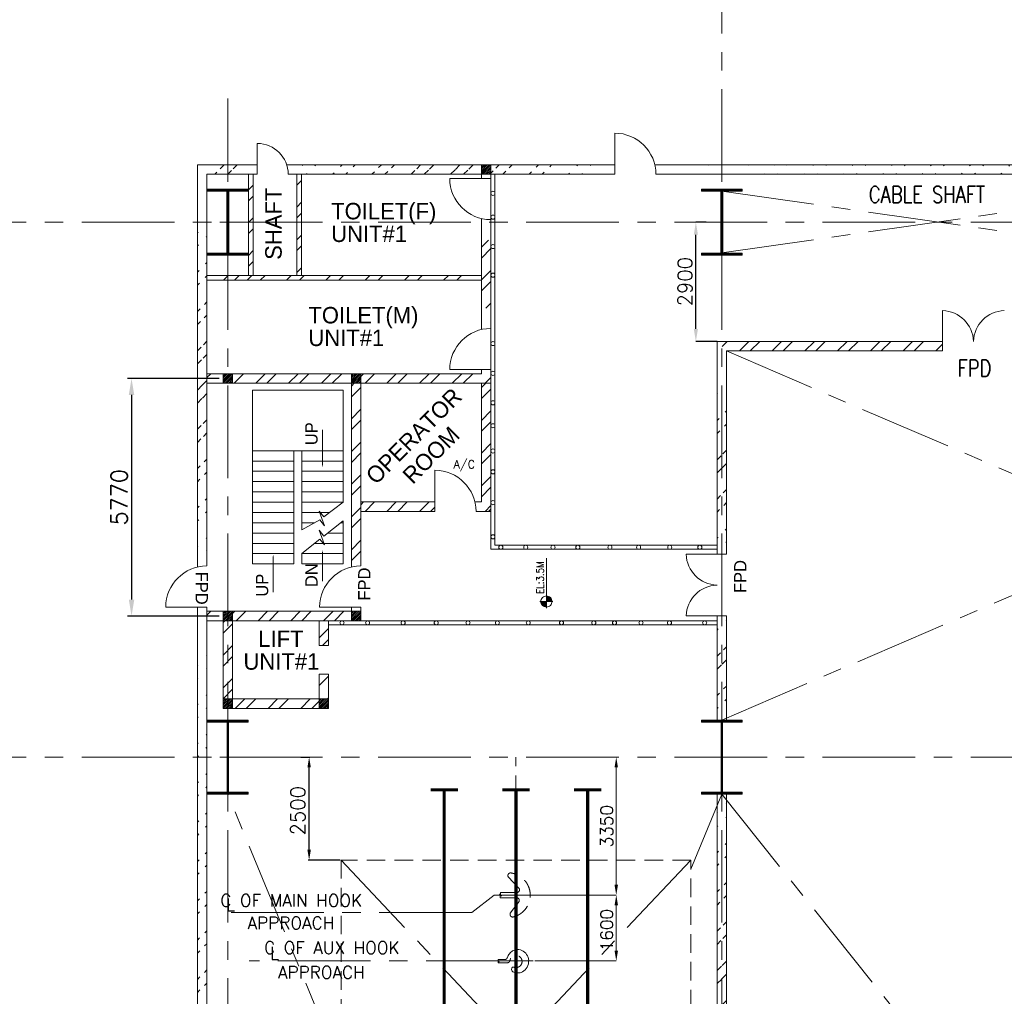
# Model space of a CAD drawing. Header units: inches. Extents: x 0 to 1545919, y 0 to 23143738.
# Tile 28 of 197: x 26732 to 50655, y 163329 to 187053. Entities that reach past the tile are written whole.
import ezdxf

# ---------------------------------------------------------------- set-up
doc = ezdxf.new("R2010")
doc.units = ezdxf.units.IN
doc.header["$LTSCALE"] = 1800
doc.header["$MEASUREMENT"] = 0
doc.linetypes.add('CENTER', pattern=[2, 1.25, -0.25, 0.25, -0.25])
doc.linetypes.add('HIDDEN', pattern=[0.375, 0.25, -0.125])
doc.layers.get('0').update_dxf_attribs({"color": 253, "lineweight": 5})
doc.layers.get('Defpoints').update_dxf_attribs({"lineweight": 18})
for name, color, linetype, lineweight in [('CEN', 8, 'CENTER', 18), ('COL', 1, 'Continuous', 18), ('DIM', 4, 'Continuous', 18), ('DOOR', 235, 'Continuous', 13), ('EQUIP', 8, 'HIDDEN', 9), ('GRID', 251, 'CENTER', 18), ('HATCH', 9, 'Continuous', 18), ('STAIR', 2, 'Continuous', 18), ('TEXT', 3, 'Continuous', 18), ('WALL', 6, 'Continuous', 18)]:
    doc.layers.add(name, color=color, linetype=linetype, lineweight=lineweight)
doc.styles.add('HTX11', font='O8111901')
doc.styles.add('ROMANS', font='romans.shx')
doc.dimstyles.new('DIM100 x2', dxfattribs={"dimscale": 0, "dimtxt": 400, "dimasz": 400, "dimexe": 100, "dimexo": 100, "dimgap": 100, "dimtad": 1, "dimdec": 0, "dimzin": 13, "dimdsep": 46, "dimtxsty": 'ROMANS', "dimblk2": 'OBLIQUE', "dimcen": 100, "dimdle": 100, "dimclrd": 9, "dimclre": 9, "dimclrt": 4, "dimadec": 0, "dimazin": 0, "dimtfac": 1.1, "dimtdec": 0, "dimtix": 1, "dimtmove": 2, "dimatfit": 3, "dimfxl": 1, "dimtolj": 1, "dimtzin": 13, "dimarcsym": 0})
doc.dimstyles.new('MAIN', dxfattribs={"dimtxt": 350, "dimasz": 250, "dimexe": 20, "dimexo": 20, "dimgap": 100, "dimtad": 1, "dimdec": 0, "dimzin": 0, "dimdsep": 46, "dimtxsty": 'ROMANS', "dimcen": 0.09, "dimclrd": 256, "dimclre": 9, "dimclrt": 256, "dimadec": 0, "dimazin": 0, "dimtfac": 1, "dimtdec": 0, "dimtofl": 0, "dimtmove": 0, "dimatfit": 3, "dimfxl": 0.18, "dimtolj": 1, "dimtzin": 0, "dimarcsym": 0})
doc.dimstyles.new('STANDARD1', dxfattribs={"dimtxt": 300, "dimasz": 250, "dimexe": 0, "dimexo": 0, "dimgap": 80, "dimtad": 1, "dimdec": 0, "dimzin": 0, "dimdsep": 46, "dimtxsty": 'ROMANS', "dimcen": 0, "dimclrd": 4, "dimclre": 4, "dimclrt": 7, "dimadec": 0, "dimazin": 0, "dimtfac": 0.09, "dimtdec": 0, "dimtix": 1, "dimtofl": 0, "dimtmove": 0, "dimatfit": 3, "dimfxl": 1, "dimtolj": 1, "dimtzin": 0, "dimarcsym": 0})
doc.dimstyles.new('USER175', dxfattribs={"dimscale": 175, "dimtxt": 2, "dimasz": 1.75, "dimexe": 0, "dimexo": 0, "dimgap": 0.5, "dimtad": 1, "dimdec": 0, "dimzin": 0, "dimdsep": 46, "dimtxsty": 'ROMANS', "dimcen": 0, "dimclrd": 4, "dimclre": 4, "dimclrt": 4, "dimadec": 0, "dimazin": 0, "dimtfac": 0.09, "dimtdec": 0, "dimtix": 1, "dimtofl": 0, "dimtmove": 0, "dimatfit": 3, "dimfxl": 1, "dimtolj": 1, "dimtzin": 0, "dimarcsym": 0})
pattern_1 = [(45, (-359262, 84109.4), (-397.7476, 397.7476), []), (45, (-358996.86, 84109.4), (-397.7476, 397.7476), [])]
pattern_2 = [(45, (0, 1000), (-477.297, 477.297), []), (45, (318.2, 1000), (-477.297, 477.297), [])]
pattern_3 = [(45, (-359362, 83109.4), (-397.7476, 397.7476), []), (45, (-359096.86, 83109.4), (-397.7476, 397.7476), [])]
pattern_4 = [(45, (-360632, 83189.4), (-397.7476, 397.7476), []), (45, (-360366.86, 83189.4), (-397.7476, 397.7476), [])]

# ---------------------------------------------------------------- blocks, each defined once
blk = doc.blocks.new('C-ROW COLUMN')
at = {"layer": 'COL'}
h = blk.add_hatch(dxfattribs=at)
h.set_pattern_fill('ANSI31', color=256, scale=200, style=0)
h.set_pattern_definition([(45, (-1315.907, -6.545), (-17.6776695, 17.6776695), [])])
h.paths.add_polyline_path([(77950, 120865), (76960, 120865), (76960, 120820), (77950, 120820)])
h.paths.add_polyline_path([(77478, 120820), (77433, 120820), (77433, 119310), (77478, 119310)])
h.paths.add_polyline_path([(77950, 119310), (76960, 119310), (76960, 119265), (77950, 119265)])
at = {"layer": 'CEN'}
for p, q in [((77455, 119265), (77455, 120865)), ((77264, 120065), (77647, 120065))]:
    blk.add_line(p, q, dxfattribs=at)
at = {"layer": 'COL'}
for points in [[(76960, 120865), (77950, 120865), (77950, 120820), (76960, 120820)], [(77433, 120820), (77478, 120820), (77478, 119310), (77433, 119310)], [(76960, 119310), (77950, 119310), (77950, 119265), (76960, 119265)]]:
    blk.add_lwpolyline(points, close=True, dxfattribs=at)
blk = doc.blocks.new('B-ROW COLUMN')
at = {"layer": 'COL'}
h = blk.add_hatch(dxfattribs=at)
h.set_pattern_fill('ANSI31', color=256, scale=200, style=0)
h.set_pattern_definition([(45, (155648.048, 63141.767), (-17.67767, 17.67767), [])])
h.paths.add_polyline_path([(171095, 85178), (172085, 85178), (172085, 85128), (171095, 85128)])
h.paths.add_polyline_path([(171574, 86878), (171606, 86878), (171606, 85178), (171574, 85178)])
h.paths.add_polyline_path([(171095, 86928), (172085, 86928), (172085, 86878), (171095, 86878)])
blk.add_line((171590, 85128), (171590, 86928))
at = {"layer": 'CEN'}
for p, q in [((171590, 85128), (171590, 86928)), ((171399, 86028), (171782, 86028))]:
    blk.add_line(p, q, dxfattribs=at)
at = {"layer": 'COL'}
for points in [[(171095, 86928), (172085, 86928), (172085, 86878), (171095, 86878)], [(171574, 86878), (171606, 86878), (171606, 85178), (171574, 85178)], [(171095, 85178), (172085, 85178), (172085, 85128), (171095, 85128)]]:
    blk.add_lwpolyline(points, close=True, dxfattribs=at)
blk = doc.blocks.new('*D1108')
at = {"layer": 'Defpoints', "color": 0, "transparency": 16777216}
for p in [(43161, 182137), (43409, 182137), (43675, 179237)]:
    blk.add_point(p, dxfattribs=at)
at = {"layer": 'DIM', "color": 4, "lineweight": -2, "transparency": 16777216}
for p, q in [((43409, 182137), (43161, 182137)), ((43161, 179543), (43161, 181831)), ((43675, 179237), (43161, 179237))]:
    blk.add_line(p, q, dxfattribs=at)
at = {"layer": 'DIM', "color": 4, "transparency": 16777216}
for points in [[(43110, 181831), (43212, 181831), (43161, 182137)], [(43110, 179543), (43212, 179543), (43161, 179237)]]:
    blk.add_solid(points, dxfattribs=at)
at = {"layer": 'DIM', "color": 4, "transparency": 16777216, "insert": (42898, 180687), "char_height": 350, "attachment_point": 5, "rotation": 90, "style": 'ROMANS'}
blk.add_mtext('\\A1;2900', dxfattribs=at)
blk = doc.blocks.new('*D1122')
at = {"layer": 'Defpoints', "color": 0, "transparency": 16777216}
for p in [(33540, 169137), (33765, 169137), (34540, 166637)]:
    blk.add_point(p, dxfattribs=at)
at = {"layer": 'DIM', "color": 9, "lineweight": -2, "transparency": 16777216}
for p, q in [((33560, 169137), (33785, 169137)), ((34520, 166637), (33745, 166637))]:
    blk.add_line(p, q, dxfattribs=at)
at = {"layer": 'DIM', "lineweight": -2, "transparency": 16777216}
blk.add_line((33765, 166887), (33765, 168887), dxfattribs=at)
at = {"layer": 'DIM', "transparency": 16777216}
for points in [[(33723, 168887), (33807, 168887), (33765, 169137)], [(33723, 166887), (33807, 166887), (33765, 166637)]]:
    blk.add_solid(points, dxfattribs=at)
at = {"layer": 'DIM', "transparency": 16777216, "insert": (33490, 167837), "char_height": 350, "attachment_point": 5, "rotation": 90, "style": 'ROMANS'}
blk.add_mtext('\\A1;2500', dxfattribs=at)
blk = doc.blocks.new('*D1278')
at = {"layer": 'Defpoints', "color": 0, "transparency": 16777216}
for p in [(8821, 31000), (7526, 27650), (9437, 27650)]:
    blk.add_point(p, dxfattribs=at)
at = {"layer": 'DIM', "color": 4, "lineweight": -2, "transparency": 16777216}
for p, q in [((8821, 31000), (9437, 31000)), ((9437, 30750), (9437, 27900)), ((7526, 27650), (9437, 27650))]:
    blk.add_line(p, q, dxfattribs=at)
at = {"layer": 'DIM', "color": 4, "transparency": 16777216}
for points in [[(9395, 30750), (9479, 30750), (9437, 31000)], [(9395, 27900), (9479, 27900), (9437, 27650)]]:
    blk.add_solid(points, dxfattribs=at)
at = {"layer": 'DIM', "color": 7, "transparency": 16777216, "insert": (9207, 29325), "char_height": 300, "attachment_point": 5, "rotation": 90, "style": 'ROMANS'}
blk.add_mtext('\\A1;3350', dxfattribs=at)
blk = doc.blocks.new('*D1279')
at = {"layer": 'Defpoints', "color": 0, "transparency": 16777216}
for p in [(7220, 27650), (7456, 26050), (9437, 26050)]:
    blk.add_point(p, dxfattribs=at)
at = {"layer": 'DIM', "color": 4, "lineweight": -2, "transparency": 16777216}
for p, q in [((7220, 27650), (9437, 27650)), ((9437, 27400), (9437, 26300)), ((7456, 26050), (9437, 26050))]:
    blk.add_line(p, q, dxfattribs=at)
at = {"layer": 'DIM', "color": 4, "transparency": 16777216}
for points in [[(9395, 27400), (9479, 27400), (9437, 27650)], [(9395, 26300), (9479, 26300), (9437, 26050)]]:
    blk.add_solid(points, dxfattribs=at)
at = {"layer": 'DIM', "color": 7, "transparency": 16777216, "insert": (9207, 26800), "char_height": 300, "attachment_point": 5, "rotation": 90, "style": 'ROMANS'}
blk.add_mtext('\\A1;1600', dxfattribs=at)
blk = doc.blocks.new('*D1233')
at = {"layer": 'Defpoints', "color": 0, "transparency": 16777216}
for p in [(31675, 178337), (29450, 172567), (31675, 172567)]:
    blk.add_point(p, dxfattribs=at)
at = {"layer": 'DIM', "color": 9, "lineweight": -2, "transparency": 16777216}
for p, q in [((31575, 178337), (29350, 178337)), ((29450, 177937), (29450, 172967)), ((31575, 172567), (29350, 172567))]:
    blk.add_line(p, q, dxfattribs=at)
at = {"layer": 'DIM', "color": 9, "transparency": 16777216}
for points in [[(29383, 177937), (29516, 177937), (29450, 178337)], [(29383, 172967), (29516, 172967), (29450, 172567)]]:
    blk.add_solid(points, dxfattribs=at)
at = {"layer": 'DIM', "color": 4, "transparency": 16777216, "insert": (29149, 175452), "char_height": 400, "attachment_point": 5, "rotation": 90, "style": 'ROMANS'}
blk.add_mtext('\\A1;5770', dxfattribs=at)
blk = doc.blocks.new('_Oblique')
at = {"color": 0, "linetype": 'ByBlock', "lineweight": -2}
blk.add_line((-0.5, -0.5), (0.5, 0.5), dxfattribs=at)
blk = doc.blocks.new('A$C3EF151E1')
at = {"layer": 'CEN', "linetype": 'HIDDEN'}
blk.add_line((7000, -4994.1), (7000, 31000), dxfattribs=at)
at = {"layer": 'CEN'}
for p, q in [((6468.1, 27650), (5929.8, 27226.3)), ((5929.8, 27226.3), (-286.2, 27226.3)), ((7065.6, 26050), (521, 26050))]:
    blk.add_line(p, q, dxfattribs=at)
for points in [[(6468.1, 27650), (7346.5, 27650)], [(6216.3, 26050), (7421.5, 26050)]]:
    blk.add_lwpolyline(points, dxfattribs=at)
at = {"layer": 'EQUIP'}
for points in [[(6814.2, 28090, -0.593417), (6867.3, 28189.6)], [(6867.3, 28189.6, -0.83665), (6927.5, 27117.6)], [(7075.3, 27813.8, -0.575065), (7025.2, 27714.2)], [(7020.4, 27585.8, -0.52945), (7075.1, 27495.1)], [(6927.5, 27117.6, -0.590638), (6862.7, 27207.4)], [(6790.8, 26134.2, -0.328117), (6722.6, 26081.7)], [(6855.5, 26068.9, -2.71387), (6945.4, 25899.2)], [(6855.5, 26068.9, -0.369388), (6784.5, 26004.7)], [(6898.1, 25875.2, -0.449303), (6945.4, 25899.2)]]:
    blk.add_lwpolyline(points, format="xyb", dxfattribs=at)
for points in [[(6814.2, 28090), (7075.3, 27813.8)], [(6598.7, 27671.9), (6656.6, 27632.7)], [(6622.4, 27671.9), (6598.7, 27671.9)], [(6619.7, 27632.7), (6619.7, 27585.8)], [(6656.6, 27632.7), (6619.7, 27632.7)], [(6619.7, 27585.8), (7020.4, 27585.8)], [(6622.4, 27714.2), (7025.2, 27714.2)], [(6622.4, 27714.2), (6622.4, 27671.9)], [(6862.7, 27207.4), (7075.1, 27495.1)], [(6790.8, 26134.2), (6799.8, 26158.8), (6810.9, 26182.5), (6824.1, 26205.3), (6839.4, 26226.6), (6856.5, 26246.4), (6875.3, 26264.4), (6895.5, 26280.3), (6917, 26294.1), (6939.4, 26305.6), (6962.6, 26314.8), (6997.2, 26323.9), (7033.5, 26327.9), (7070.5, 26326.6), (7107.5, 26319.7), (7143.4, 26307.1), (7177.4, 26289.2), (7208.6, 26266.4), (7236.3, 26239.3), (7259.9, 26208.7), (7279, 26175.5), (7293.4, 26140.6), (7303.7, 26102), (7308.9, 26061.3), (7308.5, 26019.5), (7302.3, 25977.7), (7290.2, 25937), (7272.5, 25898.6), (7249.8, 25863.5), (7222.6, 25832.7), (7191.8, 25806.9), (7158.5, 25786.4), (7123.7, 25771.7), (7102, 25765.3), (7079.6, 25761), (7056.9, 25758.7), (7034, 25758.5), (7011.1, 25760.4), (6988.5, 25764.4), (6966.3, 25770.4), (6944.7, 25778.5), (6924, 25788.4), (6904.3, 25800.1)], [(6568.4, 26081.7), (6722.6, 26081.7)], [(6568.4, 26081.7), (6568.4, 26056.3)], [(6554.1, 26056.3), (6588.9, 26032.9)], [(6568.4, 26056.3), (6554.1, 26056.3)], [(6566.8, 26032.9), (6566.8, 26004.7)], [(6588.9, 26032.9), (6566.8, 26032.9)], [(6566.8, 26004.7), (6784.5, 26004.7)], [(6898.1, 25875.2), (6888.9, 25844.9)], [(6904.3, 25800.1), (6888.9, 25844.9)]]:
    blk.add_lwpolyline(points, dxfattribs=at)
at = {"layer": 'TEXT', "style": 'ROMANS'}
for s, p in [('C OF MAIN HOOK', (-182.6, 27369.5)), ('L', (-44.3, 27267.3)), ('APPROACH', (478.7, 26823.5)), ('C OF AUX HOOK', (880.7, 26223.6)), ('L', (1023.5, 26089.7)), ('APPROACH', (1217.7, 25624))]:
    blk.add_text(s, height=300, dxfattribs=at).set_placement(p)
at = {"layer": 'DIM'}
dim = blk.add_linear_dim(base=(9437.1, 27650), p1=(8821.4, 31000), p2=(7526.1, 27650), angle=90, dimstyle='STANDARD1', dxfattribs=at)
dim.commit()
dim.dimension.update_dxf_attribs({"geometry": '*D1278', "text_midpoint": (9207.1, 29325)})
dim = blk.add_linear_dim(base=(9437.1, 26050), p1=(7219.6, 27650), p2=(7456.3, 26050), angle=90, dimstyle='STANDARD1', dxfattribs=at)
dim.commit()
dim.dimension.update_dxf_attribs({"geometry": '*D1279', "text_midpoint": (9437.1, 26800), "dimtype": 128})

msp = doc.modelspace()

# ---------------------------------------------------------------- hatches: boundary and pattern name
h = msp.add_hatch()
h.set_pattern_fill('ANSI32', color=256, scale=1800, style=0)
h.set_pattern_definition(pattern_2)
edge = h.paths.add_edge_path()
edge.add_line((31050.003, 183527.047), (32405.003, 183527.047))
edge.add_line((31280.003, 183297.047), (32405.003, 183297.047))
h = msp.add_hatch()
h.set_pattern_fill('ANSI32', color=256, scale=1800, style=0)
h.set_pattern_definition(pattern_2)
edge = h.paths.add_edge_path()
edge.add_line((33118.865, 183527.047), (41190.003, 183527.047))
edge.add_line((33155.003, 183297.047), (41190.003, 183297.047))
h = msp.add_hatch()
h.set_pattern_fill('ANSI32', color=256, scale=1800, style=0)
h.set_pattern_definition(pattern_2)
edge = h.paths.add_edge_path()
edge.add_line((42163.193, 183527.047), (111540.003, 183527.047))
edge.add_line((42190.003, 183297.047), (111540.003, 183297.047))
h = msp.add_hatch()
h.set_pattern_fill('ANSI32', color=256, scale=1800, style=0)
edge = h.paths.add_edge_path()
edge.add_line((31280.003, 173782.047), (31280.003, 182297.047))
edge.add_line((31050.003, 173755.238), (31050.003, 182527.047))
h = msp.add_hatch()
h.set_pattern_fill('ANSI32', color=256, scale=1800, style=0)
h.set_pattern_definition([(45, (0, 500), (-477.297, 477.297), []), (45, (318.2, 500), (-477.297, 477.297), [])])
h.paths.add_polyline_path([(31790.003, 180837.047), (31790.003, 180722.047), (37950.003, 180722.047), (37950.003, 180837.047)])
h = msp.add_hatch()
h.set_pattern_fill('ANSI32', color=256, scale=1800, style=0)
edge = h.paths.add_edge_path()
edge.add_line((43905.003, 178007.047), (43905.003, 174067.97))
edge.add_line((43675.003, 178237.047), (43675.003, 174067.97))
h = msp.add_hatch()
h.set_pattern_fill('ANSI32', color=256, scale=1800, style=0)
edge = h.paths.add_edge_path()
edge.add_line((31280.003, 137977.047), (31280.003, 172782.047))
edge.add_line((31050.003, 137747.047), (31050.003, 172782.047))
h = msp.add_hatch()
h.set_pattern_fill('ANSI32', color=256, scale=1800, style=0)
edge = h.paths.add_edge_path()
edge.add_line((43905.003, 172567.97), (43905.003, 170037.047))
edge.add_line((43675.003, 172567.97), (43675.003, 170037.047))
h = msp.add_hatch()
h.set_pattern_fill('ANSI32', color=256, scale=1800, style=0)
edge = h.paths.add_edge_path()
edge.add_line((43905.003, 168237.047), (43905.003, 159387.047))
edge.add_line((43675.003, 168237.047), (43675.003, 159387.047))
at = {"layer": 'COL'}
h = msp.add_hatch(dxfattribs=at)
h.set_pattern_fill('ANSI31', color=1, scale=250, angle=180, style=0)
h.set_pattern_definition([(225, (34600.003, 178177.047), (22.09709, -22.09709), [])])
h.paths.add_polyline_path([(38180.003, 183297.047), (38180.003, 183527.047), (37950.003, 183527.047), (37950.003, 183297.047)])
h = msp.add_hatch(dxfattribs=at)
h.set_pattern_fill('ANSI31', color=1, scale=250, angle=180, style=0)
h.set_pattern_definition([(225, (28325.003, 173102.047), (22.09709, -22.09709), [])])
h.paths.add_polyline_path([(31905.003, 178222.047), (31905.003, 178452.047), (31675.003, 178452.047), (31675.003, 178222.047)])
h = msp.add_hatch(dxfattribs=at)
h.set_pattern_fill('ANSI31', color=1, scale=250, angle=180, style=0)
h.set_pattern_definition([(225, (31440.003, 173102.047), (22.09709, -22.09709), [])])
h.paths.add_polyline_path([(35020.003, 178222.047), (35020.003, 178452.047), (34790.003, 178452.047), (34790.003, 178222.047)])
h = msp.add_hatch(dxfattribs=at)
h.set_pattern_fill('ANSI31', color=1, scale=250, angle=180, style=0)
h.set_pattern_definition([(225, (28325.003, 167332.047), (22.09709, -22.09709), [])])
h.paths.add_polyline_path([(31905.003, 172452.047), (31905.003, 172682.047), (31675.003, 172682.047), (31675.003, 172452.047)])
h = msp.add_hatch(dxfattribs=at)
h.set_pattern_fill('ANSI31', color=1, scale=250, angle=180, style=0)
h.set_pattern_definition([(225, (31440.003, 167332.047), (22.09709, -22.09709), [])])
h.paths.add_polyline_path([(35020.003, 172452.047), (35020.003, 172682.047), (34790.003, 172682.047), (34790.003, 172452.047)])
h = msp.add_hatch(dxfattribs=at)
h.set_pattern_fill('ANSI31', color=1, scale=250, angle=180, style=0)
h.set_pattern_definition([(225, (28325.003, 165202.047), (22.09709, -22.09709), [])])
h.paths.add_polyline_path([(31905.003, 170322.047), (31905.003, 170552.047), (31675.003, 170552.047), (31675.003, 170322.047)])
h = msp.add_hatch(dxfattribs=at)
h.set_pattern_fill('ANSI31', color=1, scale=250, angle=180, style=0)
h.set_pattern_definition([(225, (30655.003, 165202.047), (22.09709, -22.09709), [])])
h.paths.add_polyline_path([(34235.003, 170322.047), (34235.003, 170552.047), (34005.003, 170552.047), (34005.003, 170322.047)])
at = {"layer": 'HATCH'}
h = msp.add_hatch(dxfattribs=at)
h.set_pattern_fill('ANSI32', color=256, scale=1500, style=0)
h.set_pattern_definition([(45, (12371.6, 104998.8), (-397.7476, 397.7476), []), (45, (12636.77, 104998.8), (-397.7476, 397.7476), [])])
h.paths.add_polyline_path([(49155.003, 179237.047), (43790.003, 179237.047), (43790.003, 179122.047), (43905.003, 179007.047), (49155.003, 179007.047)])
at = {"layer": 'WALL', "linetype": 'Continuous'}
h = msp.add_hatch(dxfattribs=at)
h.set_pattern_fill('ANSI32', color=9, scale=1500, angle=360, style=0)
h.set_pattern_definition(pattern_1)
h.paths.add_polyline_path([(32405.003, 182137.047), (32290.003, 182137.047), (32290.003, 180837.047), (31890.003, 180837.047), (31890.003, 180722.047), (32405.003, 180722.047)])
h.paths.add_polyline_path([(32405.003, 183297.047), (32290.003, 183297.047), (32290.003, 182137.047), (32405.003, 182137.047)])
h.paths.add_polyline_path([(31890.003, 180837.047), (31280.003, 180837.047), (31280.003, 180722.047), (31890.003, 180722.047)])
h = msp.add_hatch(dxfattribs=at)
h.set_pattern_fill('ANSI32', color=9, scale=1500, angle=360, style=0)
h.set_pattern_definition(pattern_1)
h.paths.add_polyline_path([(33580.003, 182137.047), (33465.003, 182137.047), (33465.003, 180837.047), (33580.003, 180837.047)])
h.paths.add_polyline_path([(33580.003, 183297.047), (33465.003, 183297.047), (33465.003, 182137.047), (33580.003, 182137.047)])
h = msp.add_hatch(dxfattribs=at)
h.set_pattern_fill('ANSI32', color=9, scale=1500, angle=360, style=0)
h.set_pattern_definition([(45, (-356687, 83609.4), (-397.7476, 397.7476), []), (45, (-356421.86, 83609.4), (-397.7476, 397.7476), [])])
h.paths.add_polyline_path([(38180.003, 181637.047), (37950.003, 181637.047), (37950.003, 180025.238, -0.058084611), (38180.003, 180052.047)])
edge = h.paths.add_edge_path()
edge.add_arc((38180.003, 182697.047), 1000, 256.7029283, 270)
edge.add_line((38180.003, 181697.047), (38180.003, 181637.047))
edge.add_line((38180.003, 181637.047), (37950.003, 181637.047))
edge.add_line((37950.003, 181637.047), (37950.003, 181723.856))
h = msp.add_hatch(dxfattribs=at)
h.set_pattern_fill('ANSI32', color=9, scale=1500, angle=360, style=0)
h.set_pattern_definition(pattern_3)
h.paths.add_polyline_path([(38180.003, 178552.047), (37950.003, 178552.047), (37950.003, 178452.047), (35020.003, 178452.047), (35020.003, 178222.047), (38180.003, 178222.047)])
h = msp.add_hatch(dxfattribs=at)
h.set_pattern_fill('ANSI32', color=9, scale=1500, angle=360, style=0)
h.set_pattern_definition(pattern_3)
h.paths.add_polyline_path([(31280.003, 178452.047), (31280.003, 178222.047), (31675.003, 178222.047), (31675.003, 178452.047)])
h = msp.add_hatch(dxfattribs=at)
h.set_pattern_fill('ANSI32', color=9, scale=1500, angle=360, style=0)
h.set_pattern_definition(pattern_3)
h.paths.add_polyline_path([(34790.003, 178452.047), (31905.003, 178452.047), (31905.003, 178222.047), (34790.003, 178222.047)])
h = msp.add_hatch(dxfattribs=at)
h.set_pattern_fill('ANSI32', color=9, scale=1500, angle=360, style=0)
h.set_pattern_definition([(45, (28058.2, 172218.45), (-397.748, 397.748), []), (45, (28323.4, 172218.45), (-397.748, 397.748), [])])
edge = h.paths.add_edge_path()
edge.add_arc((35020.011, 172552.038), 1141.751, 90.0004462, 101.621923, ccw=False)
edge.add_line((35020.003, 173693.789), (35020.003, 178222.047))
edge.add_line((35020.003, 178222.047), (34790.003, 178222.047))
edge.add_line((34790.003, 178222.047), (34790.003, 173670.381))
h = msp.add_hatch(dxfattribs=at)
h.set_pattern_fill('ANSI32', color=9, scale=1500, angle=360, style=0)
h.set_pattern_definition([(45, (-356687, 80994.4), (-397.7476, 397.7476), []), (45, (-356421.86, 80994.4), (-397.7476, 397.7476), [])])
h.paths.add_polyline_path([(37950.003, 175107.047), (38180.003, 175107.047), (38180.003, 178222.047), (37950.003, 178222.047)])
h = msp.add_hatch(dxfattribs=at)
h.set_pattern_fill('ANSI32', color=9, scale=1500, angle=360, style=0)
h.set_pattern_definition([(45, (-359362, 79994.4), (-397.7476, 397.7476), []), (45, (-359096.86, 79994.4), (-397.7476, 397.7476), [])])
h.paths.add_polyline_path([(36819.513, 175107.047), (36819.513, 175337.047), (35020.003, 175337.047), (35020.003, 175107.047)])
edge = h.paths.add_edge_path()
edge.add_arc((36819.513, 175107.047), 1000, 0, 13.2970717)
edge.add_line((37792.703, 175337.047), (37950.003, 175337.047))
edge.add_line((37950.003, 175337.047), (37950.003, 175437.047))
edge.add_line((37950.003, 175437.047), (38180.003, 175437.047))
edge.add_line((38180.003, 175437.047), (38180.003, 175107.047))
edge.add_line((38180.003, 175107.047), (37819.513, 175107.047))
h = msp.add_hatch(dxfattribs=at)
h.set_pattern_fill('ANSI32', color=9, scale=1500, angle=360, style=0)
h.set_pattern_definition([(45, (-359362, 77339.4), (-397.7476, 397.7476), []), (45, (-359096.86, 77339.4), (-397.7476, 397.7476), [])])
h.paths.add_polyline_path([(31675.003, 172682.047), (31280.003, 172682.047), (31280.003, 172452.047), (31675.003, 172452.047)])
h = msp.add_hatch(dxfattribs=at)
h.set_pattern_fill('ANSI32', color=9, scale=1500, angle=360, style=0)
h.set_pattern_definition([(45, (28543.2, 172448.45), (-397.75, 397.75), []), (45, (28808.4, 172448.45), (-397.75, 397.75), [])])
h.paths.add_polyline_path([(34790.003, 172682.047), (31905.003, 172682.047), (31905.003, 172452.047), (34790.003, 172452.047)])
h = msp.add_hatch(dxfattribs=at)
h.set_pattern_fill('ANSI32', color=9, scale=1500, angle=360, style=0)
h.set_pattern_definition(pattern_4)
h.paths.add_polyline_path([(31905.003, 172452.047), (31675.003, 172452.047), (31675.003, 170452.047), (31905.003, 170452.047)])
h = msp.add_hatch(dxfattribs=at)
h.set_pattern_fill('ANSI32', color=9, scale=1500, angle=360, style=0)
h.set_pattern_definition([(45, (17561.25, 79224.4), (-397.7476, 397.7476), []), (45, (17826.4, 79224.4), (-397.7476, 397.7476), [])])
h.paths.add_polyline_path([(34235.003, 172452.047), (34005.003, 172452.047), (34005.003, 171852.047), (34235.003, 171852.047)])
h = msp.add_hatch(dxfattribs=at)
h.set_pattern_fill('ANSI32', color=9, scale=1500, angle=360, style=0)
h.set_pattern_definition([(45, (17561.25, 79924.4), (-397.7476, 397.7476), []), (45, (17826.4, 79924.4), (-397.7476, 397.7476), [])])
h.paths.add_polyline_path([(34235.003, 171152.047), (34005.003, 171152.047), (34005.003, 170552.047), (34235.003, 170552.047)])
h = msp.add_hatch(dxfattribs=at)
h.set_pattern_fill('ANSI32', color=9, scale=1500, angle=360, style=0)
h.set_pattern_definition(pattern_4)
h.paths.add_polyline_path([(34005.003, 170322.047), (34005.003, 170552.047), (31905.003, 170552.047), (31905.003, 170322.047)])

# ---------------------------------------------------------------- linework, layer by layer
at = {"color": 161, "linetype": 'ByBlock', "const_width": 75}
for points in [[(36713.842, 168346.429), (37380.163, 168346.429)], [(37047.003, 168346.429), (37047.003, 136043.936)], [(38456.842, 168346.429), (39123.163, 168346.429)], [(38790.003, 168346.429), (38790.003, 136043.936)], [(40199.842, 168346.429), (40866.163, 168346.429)], [(40533.003, 168346.429), (40533.003, 136043.936)]]:
    msp.add_lwpolyline(points, dxfattribs=at)
for centre in [(38230.003, 182836.1), (38230.003, 182257.53), (38230.003, 181541.14), (38230.003, 180846.857), (38230.003, 179184.967), (38230.003, 178463.457), (38230.003, 177747.076), (38230.003, 177188.927), (38230.003, 176576.324), (38230.003, 176070.27), (38230.003, 175321.533), (38230.003, 174491.116), (38421.87, 174237.047), (39027.176, 174237.047), (39689.151, 174237.047), (40292.021, 174237.047), (41072.206, 174237.047), (41769.644, 174237.047), (42526.176, 174237.047), (43257.278, 174237.047), (34563.138, 172402.047), (35184.869, 172402.047), (36047.977, 172402.047), (36852.57, 172402.047), (37625.834, 172402.047), (38339.728, 172402.047), (39088.73, 172402.047), (39896.248, 172402.047), (40680.361, 172402.047), (41183.597, 172402.047), (41827.271, 172402.047), (42518.958, 172402.047), (43373.394, 172402.047)]:
    msp.add_circle(centre, 50)
at = {"layer": 'CEN'}
for p, q in [((43790.002, 181387.047), (54290.002, 182887.047)), ((43790.002, 182887.047), (54290.002, 181387.047)), ((43790.003, 170037.047), (64675.003, 179007.047)), ((43905.003, 179007.047), (64790.003, 170037.047)), ((34540.003, 161568.297), (31790.003, 168237.047)), ((43040.003, 166418.297), (43790.003, 168237.047)), ((43790.003, 168237.047), (64675.003, 142167.047)), ((34540.003, 166637.047), (43040.003, 157637.047)), ((43040.003, 166637.047), (37794.16, 161082.626))]:
    msp.add_line(p, q, dxfattribs=at)
at = {"layer": 'COL'}
for points in [[(37950.003, 183527.047), (38180.003, 183527.047), (38180.003, 183297.047), (37950.003, 183297.047)], [(31675.003, 178452.047), (31905.003, 178452.047), (31905.003, 178222.047), (31675.003, 178222.047)], [(34790.003, 178452.047), (35020.003, 178452.047), (35020.003, 178222.047), (34790.003, 178222.047)], [(31675.003, 172682.047), (31905.003, 172682.047), (31905.003, 172452.047), (31675.003, 172452.047)], [(34790.003, 172682.047), (35020.003, 172682.047), (35020.003, 172452.047), (34790.003, 172452.047)], [(31675.003, 170552.047), (31905.003, 170552.047), (31905.003, 170322.047), (31675.003, 170322.047)], [(34005.003, 170552.047), (34235.003, 170552.047), (34235.003, 170322.047), (34005.003, 170322.047)]]:
    msp.add_lwpolyline(points, close=True, dxfattribs=at)
at = {"layer": 'DOOR'}
for centre, radius, start, end in [((41190.003, 183297.047), 1000, 0, 90), ((32505.003, 183297.047), 750, 0, 90), ((38180.003, 183197.047), 1000, 180, 270), ((49133.597, 179215.641), 771.703, 1.5894973, 88.4105027), ((50676.408, 179215.641), 771.703, 91.5894973, 178.4105027), ((38180.003, 178552.047), 1000, 90, 180), ((36819.513, 175107.047), 1000, 0, 90), ((43696.408, 174089.376), 771.703, 181.5894973, 268.4105027), ((31280.003, 172782.047), 1000, 90, 180), ((35020.003, 172782.047), 1000, 90, 180), ((43696.408, 172546.565), 771.703, 91.5894973, 178.4105027)]:
    msp.add_arc(centre, radius, start, end, dxfattribs=at)
at = {"layer": 'EQUIP'}
msp.add_lwpolyline([(34540.003, 157637.047), (43040.003, 157637.047), (43040.003, 166637.047), (34540.003, 166637.047)], close=True, dxfattribs=at)
at = {"layer": 'GRID'}
for p, q in [((43790.003, 121918.052), (43790.003, 211545.947)), ((31790.003, 121918.052), (31790.003, 185137.047)), ((160090.003, 182137.047), (24990.003, 182137.047)), ((160090.003, 169137.047), (24990.003, 169137.047))]:
    msp.add_line(p, q, dxfattribs=at)
at = {"layer": 'STAIR', "linetype": 'Continuous'}
for p, q in [((32390.003, 178052.047), (32390.003, 173832.047)), ((34590.003, 178052.047), (32390.003, 178052.047)), ((34590.003, 178052.047), (34590.003, 175332.047)), ((32389.985, 176582.047), (33390.003, 176582.047)), ((33390.003, 176582.047), (33390.003, 173832.047)), ((33390.003, 176582.047), (33590.003, 176582.047)), ((33590.003, 176582.047), (34590.003, 176582.047)), ((33590.003, 176582.047), (33590.003, 174657.895)), ((32389.985, 176332.047), (33390.003, 176332.047)), ((33590.003, 176332.047), (34590.003, 176332.047)), ((32389.985, 176082.047), (33390.003, 176082.047)), ((33590.003, 176082.047), (34590.003, 176082.047)), ((32389.985, 175832.047), (33390.003, 175832.047)), ((33590.003, 175832.047), (34590.003, 175832.047)), ((32389.985, 175582.047), (33390.003, 175582.047)), ((33590.003, 175582.047), (34590.003, 175582.047)), ((32389.985, 175332.047), (33390.003, 175332.047)), ((33590.003, 175332.047), (34590.003, 175332.047)), ((32389.985, 175082.047), (33390.003, 175082.047)), ((34261.859, 175082.047), (33590.003, 175082.047)), ((34590.003, 174879.967), (34590.003, 173832.047)), ((32389.985, 174832.047), (33390.003, 174832.047)), ((33903.808, 174832.047), (33590.003, 174832.047)), ((34590.003, 174832.047), (34529.28, 174832.047)), ((32389.985, 174582.047), (33390.003, 174582.047)), ((34590.003, 174582.047), (34212.492, 174582.047)), ((32389.985, 174332.047), (33390.003, 174332.047)), ((34590.003, 174332.047), (33898.945, 174332.047)), ((32389.985, 174082.047), (33390.003, 174082.047)), ((34590.003, 174082.047), (33590.003, 174082.047)), ((33590.003, 174082.047), (33590.003, 173832.047)), ((32389.985, 173832.047), (33390.003, 173832.047)), ((34590.003, 173832.047), (33590.003, 173832.047))]:
    msp.add_line(p, q, dxfattribs=at)
at = {"layer": 'STAIR', "linetype": 'Continuous', "flags": 128}
for points in [[(34090.003, 176184.03, 0, 150, 0), (34090.003, 176538.722, 25, 25, 0), (34090.003, 177097.362, 25, 25, 0)], [(34090.003, 174161.689, 0, 150, 0), (34090.003, 173806.996, 25, 25, 0), (34090.003, 173410.119, 25, 25, 0)], [(32889.994, 174055.643, 0, 150, 0), (32889.994, 173700.951, 25, 25, 0), (32889.994, 173142.311, 25, 25, 0)]]:
    msp.add_lwpolyline(points, format="xyseb", dxfattribs=at)
for points in [[(34590.003, 175332.047), (34122.233, 174975.672), (34011.544, 175115.932), (34137.253, 174759.913), (34026.564, 174900.173), (33590.003, 174657.895)], [(34590.003, 174879.967), (34122.233, 174510.818), (34011.544, 174651.077), (34137.253, 174295.059), (34026.564, 174435.319), (33590.003, 174082.047)]]:
    msp.add_lwpolyline(points, dxfattribs=at)
at = {"layer": 'TEXT', "color": 3, "flags": 128}
for points in [[(39530.036, 173974.222), (39530.036, 172919.125)], [(39531.332, 173054.125), (39531.332, 172919.125)], [(39544.832, 173053.315), (39544.832, 172919.125)], [(39558.332, 173051.155), (39558.332, 172919.125)], [(39571.832, 173047.483), (39571.832, 172919.125)], [(39585.332, 173042.299), (39585.332, 172919.125)], [(39598.832, 173035.279), (39598.832, 172919.125)], [(39612.332, 173026.153), (39612.332, 172919.125)], [(39625.832, 173014.219), (39625.832, 172919.125)], [(39639.332, 172998.343), (39639.332, 172919.125)], [(39652.832, 172975.177), (39652.832, 172919.125)], [(39530.036, 172919.125), (39371.492, 172919.125)], [(39407.186, 172863.073), (39407.186, 172919.125)], [(39420.686, 172839.907), (39420.686, 172919.125)], [(39434.186, 172824.031), (39434.186, 172919.125)], [(39447.686, 172812.151), (39447.686, 172919.125)], [(39461.186, 172802.971), (39461.186, 172919.125)], [(39474.686, 172796.005), (39474.686, 172919.125)], [(39488.186, 172790.767), (39488.186, 172919.125)], [(39501.686, 172787.149), (39501.686, 172919.125)], [(39515.186, 172784.935), (39515.186, 172919.125)], [(39528.686, 172784.125), (39528.686, 172919.125)], [(39530.036, 172759.879), (39530.036, 172919.125)], [(39530.036, 172919.125), (39686.798, 172919.125)]]:
    msp.add_lwpolyline(points, dxfattribs=at)
for points in [[(39530.036, 173054.125, 0.414258), (39395.036, 172919.125)], [(39665.036, 172919.125, 0.414246), (39530.036, 173054.125)], [(39395.036, 172919.125, 0.414246), (39530.036, 172784.125)], [(39530.036, 172784.125, 0.414221), (39665.036, 172919.125)]]:
    msp.add_lwpolyline(points, format="xyb", dxfattribs=at)
at = {"layer": 'WALL'}
for p, q in [((41190.003, 184297.047), (41190.003, 183297.047)), ((32505.003, 184047.047), (32505.003, 183297.047)), ((31050.003, 183527.047), (32505.003, 183527.047)), ((31050.003, 173755.238), (31050.003, 183527.047)), ((33218.865, 183527.047), (41190.003, 183527.047)), ((42163.193, 183527.047), (111540.003, 183527.047)), ((31280.003, 183297.047), (32505.003, 183297.047)), ((31280.003, 173782.047), (31280.003, 183297.047)), ((32290.003, 183297.047), (32290.003, 180837.047)), ((32405.003, 183297.047), (32405.003, 180837.047)), ((33255.003, 183297.047), (41190.003, 183297.047)), ((33465.003, 183297.047), (33465.003, 180837.047)), ((33580.003, 183297.047), (33580.003, 180837.047)), ((37950.003, 183197.047), (37950.003, 183297.047)), ((38180.003, 183297.047), (38180.003, 183197.047)), ((38180.003, 174187.047), (38180.003, 183297.047)), ((38280.003, 174287.047), (38280.003, 183297.047)), ((42190.003, 183297.047), (111540.003, 183297.047)), ((37950.003, 182223.856), (37950.003, 179525.238)), ((38180.003, 182197.047), (38180.003, 179552.047)), ((31280.003, 180837.047), (37950.003, 180837.047)), ((31280.003, 180722.047), (37950.003, 180722.047)), ((49155.003, 179007.047), (49155.003, 179987.047)), ((43675.003, 179237.047), (49155.003, 179237.047)), ((43675.003, 179237.047), (43675.003, 174067.97)), ((43905.003, 179007.047), (49155.003, 179007.047)), ((43905.003, 179007.047), (43905.003, 174067.97)), ((37950.003, 178552.047), (37950.003, 178452.047)), ((38180.003, 178552.047), (38180.003, 178222.047)), ((31675.003, 178452.047), (31280.003, 178452.047)), ((34790.003, 178452.047), (31905.003, 178452.047)), ((35020.003, 178452.047), (37950.003, 178452.047)), ((31675.003, 178222.047), (31280.003, 178222.047)), ((34790.003, 178222.047), (31905.003, 178222.047)), ((34790.003, 178222.047), (34790.003, 173755.238)), ((35020.003, 178222.047), (35020.003, 173782.047)), ((35020.003, 178222.047), (38180.003, 178222.047)), ((37950.003, 178222.047), (37950.003, 175337.047)), ((38180.003, 178222.047), (38180.003, 175107.047)), ((35020.003, 175337.047), (36819.513, 175337.047)), ((37792.703, 175337.047), (37950.003, 175337.047)), ((35020.003, 175107.047), (36819.513, 175107.047)), ((37819.513, 175107.047), (38180.003, 175107.047)), ((38180.003, 174187.047), (43675.003, 174187.047)), ((38280.003, 174287.047), (43675.003, 174287.047)), ((43905.003, 174067.97), (42925.003, 174067.97)), ((31050.003, 137747.047), (31050.003, 172782.047)), ((31280.003, 137977.047), (31280.003, 172782.047)), ((34790.003, 172782.047), (34790.003, 172682.047)), ((35020.003, 172782.047), (35020.003, 172682.047)), ((31675.003, 172682.047), (31280.003, 172682.047)), ((43905.003, 172567.97), (42925.003, 172567.97)), ((43675.003, 172567.97), (43675.003, 170037.047)), ((43905.003, 172567.97), (43905.003, 170037.047)), ((31675.003, 172452.047), (31280.003, 172452.047)), ((31675.003, 172452.047), (31675.003, 170552.047)), ((31905.003, 172452.047), (31905.003, 170552.047)), ((34005.003, 172452.047), (34005.003, 171852.047)), ((34235.003, 172452.047), (34235.003, 171852.047)), ((34235.003, 172452.047), (43675.003, 172452.047)), ((34235.003, 172352.047), (43675.003, 172352.047)), ((34005.003, 171852.047), (34235.003, 171852.047)), ((34005.003, 171152.047), (34005.003, 170552.047)), ((34005.003, 171152.047), (34235.003, 171152.047)), ((34235.003, 171152.047), (34235.003, 170552.047)), ((43675.003, 168237.047), (43675.003, 159387.047)), ((43905.003, 168237.047), (43905.003, 159387.047))]:
    msp.add_line(p, q, dxfattribs=at)
at = {"layer": 'WALL', "flags": 128}
for points in [[(38180.003, 183197.047), (37180.003, 183197.047)], [(38180.003, 178552.047), (37180.003, 178552.047)], [(36819.513, 175107.047), (36819.513, 176107.047)], [(31280.003, 172782.047), (30280.003, 172782.047)], [(35020.003, 172782.047), (34020.003, 172782.047)], [(31905.003, 172682.047), (34790.003, 172682.047)], [(31905.003, 172452.047), (34790.003, 172452.047)], [(31905.003, 170552.047), (34005.003, 170552.047)], [(31905.003, 170322.047), (34005.003, 170322.047)]]:
    msp.add_lwpolyline(points, dxfattribs=at)

# ---------------------------------------------------------------- block references
for name, p in [('C-ROW COLUMN', (-45665.437, 62071.898)), ('C-ROW COLUMN', (-33665.437, 62071.898)), ('B-ROW COLUMN', (-139800.223, 83109.421)), ('B-ROW COLUMN', (-127800.223, 83109.421)), ('A$C3EF151E1', (31790.003, 138137.047))]:
    msp.add_blockref(name, p)

# ---------------------------------------------------------------- texts
at = {"layer": 'TEXT', "style": 'ROMANS', "width": 0.8}
for s, p in [('CABLE SHAFT', (47363.38, 182606.096)), ('FPD', (49520.627, 178386.651))]:
    msp.add_text(s, height=400, dxfattribs=at).set_placement(p)
at = {"layer": 'TEXT', "linetype": 'Continuous', "style": 'HTX11'}
for s, height, rotation, p in [('SHAFT', 400, 90, (33098.011, 181219.483)), ('OPERATOR', 400, 45, (35387.11, 175737.518)), ('UP', 300, 90, (33970.726, 176716.668)), ('ROOM', 400, 45, (36279.624, 175748.824)), ('DN', 300, 90, (33970.726, 173268.887)), ('FPD', 300, 90, (35255.163, 172942.23)), ('FPD', 300, 90, (44389.681, 173125.13)), ('FPD', 300, 270, (31005.586, 173645.006)), ('UP', 300, 90, (32770.717, 173036.689))]:
    msp.add_text(s, height=height, rotation=rotation, dxfattribs=at).set_placement(p)
at = {"layer": 'TEXT', "linetype": 'Continuous'}
for s, height, style, p in [('TOILET(F)', 400, 'HTX11', (34299.988, 182202.949)), ('UNIT#1', 400, 'HTX11', (34299.988, 181652.949)), ('TOILET(M)', 400, 'HTX11', (33746.42, 179675.095)), ('UNIT#1', 400, 'HTX11', (33746.42, 179125.095)), ('A/C', 200, 'ROMANS', (37272.776, 176152.821)), ('LIFT', 400, 'HTX11', (32529.365, 171814.731)), ('UNIT#1', 400, 'HTX11', (32168.893, 171261.937))]:
    msp.add_text(s, height=height, dxfattribs=dict(at, style=style)).set_placement(p)
at = {"layer": 'TEXT', "color": 3, "style": 'ROMANS', "width": 0.85}
msp.add_text('EL:3.5M', height=180, rotation=90, dxfattribs=at).set_placement((39467.405, 173104.52))

# ---------------------------------------------------------------- dimensions: what is measured, and where the dimension line sits
at = {"layer": 'DIM'}
for base, p1, p2, dimstyle, override, picture, middle in [((43160.829, 182137.047), (43675.003, 179237.047), (43409.42, 182137.047), 'USER175', {"dimtmove": 0}, '*D1108', (42898.329, 180687.047)), ((29449.5, 172567.047), (31675.003, 178337.047), (31675.003, 172567.047), 'DIM100 x2', {"dimscale": 1}, '*D1233', (29149.5, 175452.047))]:
    dim = msp.add_linear_dim(base=base, p1=p1, p2=p2, angle=90, dimstyle=dimstyle, override=override, dxfattribs=at)
    dim.commit()
    dim.dimension.update_dxf_attribs({"geometry": picture, "text_midpoint": middle})
dim = msp.add_linear_dim(base=(33765.153, 169137.047), p1=(34540.003, 166637.047), p2=(33540.003, 169137.047), angle=90, dimstyle='MAIN', override={"dimtmove": 0}, dxfattribs=at)
dim.commit()
dim.dimension.update_dxf_attribs({"geometry": '*D1122', "text_midpoint": (33765.153, 167837.047), "dimtype": 160})

doc.saveas('drawing.dxf')
